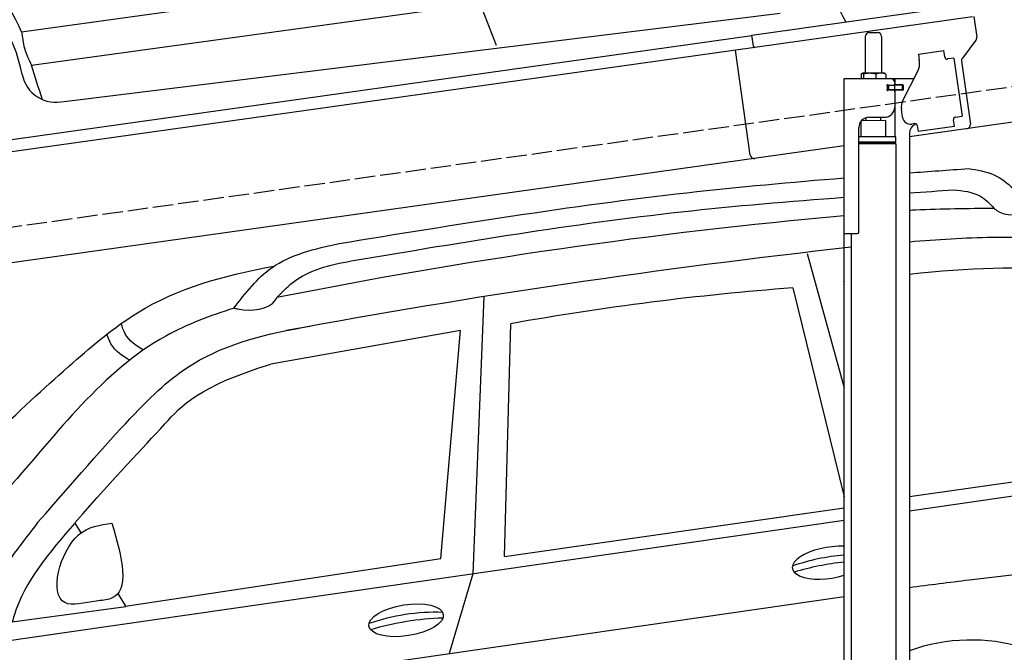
# Model space of a CAD drawing. Extents: x -311 to 6440, y -844 to 6424.
# Tile 5 of 7: x 1644 to 4057, y 2430 to 3982. Entities that reach past the tile are written whole.
import ezdxf

# ---------------------------------------------------------------- set-up
doc = ezdxf.new("R2010")
doc.units = 0
doc.header["$LTSCALE"] = 10
doc.header["$MEASUREMENT"] = 0
doc.linetypes.add('GEN3', pattern=[6.25, 5, -1.25])
doc.layers.get('0').update_dxf_attribs({"linetype": 'CONTINUOUS'})
doc.layers.get('DEFPOINTS').update_dxf_attribs({"linetype": 'CONTINUOUS'})
for name, color, linetype in [('3', 6, 'GEN3'), ('CAR', 1, 'CONTINUOUS'), ('SICHTBARE_KANTEN_DIN_', 7, 'CONTINUOUS')]:
    doc.layers.add(name, color=color, linetype=linetype)
doc.layers.add('AM_0', color=7, linetype='CONTINUOUS', lineweight=30)
doc.layers.add('AM_5', color=3, linetype='CONTINUOUS', lineweight=15)
doc.dimstyles.new('KLAUS_DXF', dxfattribs={"dimscale": 20, "dimtxt": 3.5, "dimasz": 2, "dimexe": 2, "dimexo": 1, "dimgap": 1.5, "dimtad": 1, "dimlfac": 0.1, "dimdsep": 46, "dimtxsty": 'STANDARD', "dimblk": 'DOT', "dimcen": 2, "dimclrd": 256, "dimclre": 256, "dimclrt": 2, "dimadec": 0, "dimazin": 0, "dimtfac": 1, "dimtmove": 2, "dimatfit": 3, "dimfxl": 1, "dimtolj": 1, "dimarcsym": 0})

# ---------------------------------------------------------------- blocks, each defined once
blk = doc.blocks.new('_DOT')
at = {"color": 0, "linetype": 'ByBlock'}
blk.add_line((-0.5, 0), (-1, 0), dxfattribs=at)
at = {"color": 0, "linetype": 'ByBlock', "const_width": 0.5}
blk.add_lwpolyline([(-0.25, 0, 1), (0.25, 0, 1)], format="xyb", close=True, dxfattribs=at)
blk = doc.blocks.new('*D9')
at = {"layer": 'AM_5', "lineweight": -2, "transparency": 16777216}
for p, q in [((179.5, 2850), (-240.5, 2850)), ((-200.5, 1890), (-200.5, 2810)), ((5479.5, 1850), (-240.5, 1850))]:
    blk.add_line(p, q, dxfattribs=at)
at = {"layer": 'DEFPOINTS', "color": 0, "transparency": 16777216}
for p in [(-200.5, 2850), (199.5, 2850), (5499.5, 1850)]:
    blk.add_point(p, dxfattribs=at)
at = {"layer": 'AM_5', "lineweight": -2, "transparency": 16777216, "xscale": 40, "yscale": 40, "zscale": 40}
for p, rotation in [((-200.5, 2850), 90), ((-200.5, 1850), 270)]:
    blk.add_blockref('_DOT', p, dxfattribs=dict(at, rotation=rotation))
at = {"layer": 'AM_5', "color": 2, "transparency": 16777216, "insert": (-265.5, 2350), "char_height": 70, "attachment_point": 5, "rotation": 90}
blk.add_mtext('\\A1;100', dxfattribs=at)
blk = doc.blocks.new('Car200Van')
at = {"layer": 'CAR'}
for p, q in [((27627.7, 3941.8), (29515.6, 4203.1)), ((27652, 3860), (29511.9, 4116.2)), ((28751.2, 4011.6), (28791.1, 3909)), ((27732.4, 3771), (29487.4, 3987.6))]:
    blk.add_line(p, q, dxfattribs=at)
for centre, radius, start, end in [((29947.8, 4143.3), 347.8, 345.1978, 210.6236), ((27239.8, 3777.4), 421.3, 22.9636, 159.0161), ((27241.3, 3759.3), 396, 11.2769, 175.6905), ((21558.7, 1884.8), 6405.5, 17.15784, 17.96084), ((27712.3, 3852.6), 84, 190.8184, 283.84)]:
    blk.add_arc(centre, radius, start, end, dxfattribs=at)
blk.add_open_spline([(27627.7, 3941.8), (27629.6, 3928.1), (27633.4, 3899.6), (27645.7, 3873.5), (27652, 3860)], degree=3, knots=[0, 0, 0, 0, 41.275019, 85.777722, 85.777722, 85.777722, 85.777722], dxfattribs=at)
blk = doc.blocks.new('Car200VanEG')
at = {"layer": 'CAR'}
for p, q in [((29554, 5533), (29644.2, 5203.4)), ((29642.4, 5463.9), (29644.2, 5457.7)), ((29518.3, 5448.3), (29644.2, 4935.9)), ((28811.4, 4789.7), (28827.1, 5360.5)), ((29804.2, 4937), (30377.2, 5017.9)), ((29804.2, 4901.5), (30486.3, 4999.8)), ((28811.4, 4789.7), (29644.2, 4908.5)), ((27473.8, 4565.4), (29644.2, 4878.4)), ((28734.5, 4747.2), (28676.2, 4551.8)), ((27462.7, 4376.3), (29644.2, 4691.5)), ((27605.2, 4629.3), (27883.5, 4667.2))]:
    blk.add_line(p, q, dxfattribs=at)
for points in [[(28761.3, 5427.7), (28734.5, 4747.2)], [(27863.9, 4698.5), (27882.5, 4667.3), (28655.6, 4784.3), (28704.2, 5343.7), (28238.8, 5261.3)], [(27758.3, 4871.4), (27772.9, 4847.7)]]:
    blk.add_lwpolyline(points, dxfattribs=at)
for centre, radius, start, end in [((30794.8, -7277.3), 12953.5, 95.09603, 101.31232), ((30794.8, -7277.3), 12953.5, 94.31828, 94.38589), ((30077, -2253.4), 7897, 90.47095, 91.86937), ((31764.9, -13496.1), 19159.9, 96.30363, 100.48979), ((30034.9, -1376.9), 6844.8, 94.32835, 100.16386), ((29681.6, 4299.2), 494.8, 94.3341, 109.3655), ((29716.1, 4107.9), 671.8, 96.1511, 106.818), ((28643.6, 4157.9), 494.8, 88.0835, 109.3655), ((28678.2, 3966.6), 671.8, 91.4914, 106.818), ((29955.2, 4140.6), 444, 36.5858, 109.8823)]:
    blk.add_arc(centre, radius, start, end, dxfattribs=at)
blk.add_ellipse((29608.6, 4774.3), major_axis=(91.2, 14.3), ratio=0.413356, start_param=7.389198, end_param=11.330949, dxfattribs=at)
blk.add_ellipse((28570.6, 4633), major_axis=(91.2, 14.3), ratio=0.413356, dxfattribs=at)
for points in [[(29804.2, 5730.6), (29852.4, 5734.2), (29900.6, 5737.6), (29948.8, 5741.1)], [(29804.2, 5681.6), (29840.4, 5684), (29876.6, 5686.4), (29912.8, 5688.8)], [(29804.2, 5482.3), (29953.2, 5497.9), (30074, 5504.2), (30192.2, 5487.5)], [(29642.4, 5463.9), (29643, 5464), (29643.6, 5464), (29644.2, 5464.1)]]:
    blk.add_open_spline(points, degree=3, dxfattribs=at)
for points, knots in [([(29948.8, 5741.1), (29970.5, 5737.7), (30033, 5727.6), (30073.9, 5677.1), (30100.5, 5644.1)], [0, 0, 0, 0, 64.46079, 185.357329, 185.357329, 185.357329, 185.357329]), ([(28406.6, 5557.4), (28690.2, 5603.6), (29101.1, 5670.6), (29515.5, 5707.9), (29644.2, 5718.3)], [0, 0, 0, 0, 861.375884, 1248.40783, 1248.40783, 1248.40783, 1248.40783]), ([(29912.8, 5688.8), (29935.5, 5686.6), (29974.4, 5682.8), (30001.1, 5654.9), (30012.1, 5643.4)], [0, 0, 0, 0, 65.751866, 112.401984, 112.401984, 112.401984, 112.401984]), ([(28445.9, 5516.4), (28711.8, 5560.9), (29109.4, 5627.4), (29510.9, 5660.9), (29644.2, 5670.6)], [0, 0, 0, 0, 807.968467, 1208.698411, 1208.698411, 1208.698411, 1208.698411]), ([(30012.1, 5643.4), (30014.5, 5641.4), (30036, 5624.1), (30077.2, 5624.1), (30098.2, 5642.1), (30100.5, 5644.1)], [0, 0, 0, 0, 9.231241, 83.112683, 92.288667, 92.288667, 92.288667, 92.288667]), ([(28148.5, 5398.8), (28176.9, 5435.7), (28242.1, 5520.4), (28347.3, 5544.1), (28406.6, 5557.4)], [0, 0, 0, 0, 135.892247, 311.450313, 311.450313, 311.450313, 311.450313]), ([(29804.2, 5561.7), (29872.2, 5567.4), (30014.9, 5576.9), (30158, 5570.5), (30233, 5567.1)], [93.233169, 93.233169, 93.233169, 93.233169, 297.701416, 522.489382, 522.489382, 522.489382, 522.489382]), ([(28253.8, 5424.6), (28268.4, 5439.7), (28319.3, 5492.5), (28393.2, 5506.5), (28445.9, 5516.4)], [0, 0, 0, 0, 62.250892, 216.793241, 216.793241, 216.793241, 216.793241]), ([(27274.3, 4779.9), (27521.2, 5055.6), (27679.5, 5202), (27946.1, 5430.1), (28123.8, 5479.4), (28246.5, 5501.5)], [0, 0, 0, 0, 483.426824, 685.431456, 1036.760776, 1036.760776, 1036.760776, 1036.760776]), ([(28148.5, 5398.8), (28151.8, 5398.1), (28185.8, 5390.4), (28236.3, 5393.6), (28253, 5423), (28253.8, 5424.6)], [0, 0, 0, 0, 10.060423, 105.722195, 111.002802, 111.002802, 111.002802, 111.002802]), ([(28148.9, 5398.7), (28090.4, 5380.3), (27865.4, 5296.5), (27643.7, 4994.3), (27436.7, 4788), (27358.6, 4689.9)], [96.913533, 96.913533, 96.913533, 96.913533, 278.898782, 817.834272, 1161.503968, 1161.503968, 1161.503968, 1161.503968]), ([(27927, 5296), (27909.9, 5305.5), (27884.2, 5322.7), (27875.1, 5352.1), (27872.3, 5360.9)], [14.298687, 14.298687, 14.298687, 14.298687, 77.601445, 104.69214, 104.69214, 104.69214, 104.69214]), ([(27667.4, 4872.6), (27883.3, 5119.3), (28024.9, 5286.2), (28231.1, 5337.6), (28334.8, 5354.1)], [0, 0, 0, 0, 330.131982, 635.722273, 635.722273, 635.722273, 635.722273]), ([(27893.1, 5271.3), (27877.3, 5280.1), (27850.5, 5297.3), (27840, 5326.9), (27837.3, 5334.5)], [10.674142, 10.674142, 10.674142, 10.674142, 77.601445, 103.277048, 103.277048, 103.277048, 103.277048]), ([(27758.7, 4872), (27864.2, 4993), (27963.9, 5094.6), (28061.1, 5206.6), (28238.8, 5261.3)], [51.837869, 51.837869, 51.837869, 51.837869, 326.184948, 523.253478, 523.253478, 523.253478, 523.253478]), ([(27667.4, 4872.6), (27628.8, 4822.7), (27552.4, 4724), (27497.1, 4612.3), (27469.8, 4557)], [0, 0, 0, 0, 188.800398, 373.123743, 373.123743, 373.123743, 373.123743]), ([(27757.9, 4870.6), (27697, 4800.5), (27632.6, 4726.3), (27606.7, 4634.3), (27605.2, 4629.3)], [0, 0, 0, 0, 270.486821, 286.204787, 286.204787, 286.204787, 286.204787]), ([(27849.6, 4871.2), (27820.4, 4867.3), (27734.4, 4855.7), (27683.3, 4648.4), (27797.2, 4680), (27901.1, 4687.5), (27873.1, 4787.6), (27849.6, 4871.2)], [0, 0, 0, 0, 87.185095, 256.561921, 333.308963, 369.782488, 554.741818, 554.741818, 554.741818, 554.741818]), ([(29804.2, 4713.6), (29853.1, 4720), (30123.8, 4754.8), (30395.9, 4777.3), (30618.8, 4795.7)], [97.14816, 97.14816, 97.14816, 97.14816, 245.101736, 915.976386, 915.976386, 915.976386, 915.976386])]:
    blk.add_open_spline(points, degree=3, knots=knots, dxfattribs=at)

msp = doc.modelspace()

# ---------------------------------------------------------------- linework, layer by layer
for p, q in [((3438.691, 3944.55), (3978.387, 4020.399)), ((3979.731, 3989.283), (3445.976, 3914.269)), ((3982.702, 3989.701), (3989.78, 3939.338)), ((959.991, 3595.181), (3438.83, 3943.559)), ((3442.588, 3916.822), (3438.691, 3944.55)), ((3716.715, 3940.64), (3716.715, 3850.64)), ((3726.715, 3950.64), (3746.715, 3950.64)), ((3756.715, 3940.64), (3756.715, 3850.64)), ((3445.976, 3914.269), (959.991, 3564.886)), ((5451.216, 3923.433), (3824.715, 3694.844)), ((3987.863, 3931.928), (3954.55, 3887.719)), ((3434.628, 3650.119), (3398.443, 3907.589)), ((3846.658, 3897.873), (3909.044, 3906.641)), ((3846.658, 3897.873), (3848.884, 3882.029)), ((3911.271, 3890.797), (3909.044, 3906.641)), ((3911.271, 3890.797), (3911.41, 3889.807)), ((3917.058, 3885.551), (3918.048, 3885.69)), ((3933.892, 3887.917), (3918.048, 3885.69)), ((3933.892, 3887.917), (3953.933, 3745.319)), ((3849.474, 3877.83), (3848.884, 3882.029)), ((3952.633, 3880.309), (3974.325, 3725.968)), ((3664.715, 3837.64), (3836.1, 3837.64)), ((3664.715, 3457.64), (3664.715, 3837.64)), ((3706.798, 3848.184), (3706.798, 3837.64)), ((3727.496, 3850.64), (3709.522, 3850.64)), ((3712.538, 3848.184), (3712.538, 3837.64)), ((3754.543, 3850.64), (3727.496, 3850.64)), ((3742.455, 3848.184), (3742.455, 3837.64)), ((3764.215, 3850.64), (3754.543, 3850.64)), ((3766.632, 3848.184), (3766.632, 3837.64)), ((3789.715, 3822.14), (3789.715, 3837.64)), ((3808.53, 3783.529), (3846, 3857.069)), ((3773.361, 3821.64), (3769.715, 3821.64)), ((3770.715, 3811.785), (3770.715, 3818.994)), ((3773.361, 3821.64), (3785.715, 3821.64)), ((3773.715, 3821.64), (3773.715, 3809.64)), ((3787.715, 3821.64), (3785.715, 3821.64)), ((3787.715, 3821.64), (3788.715, 3821.64)), ((3788.715, 3827.64), (3788.715, 3824.64)), ((3789.439, 3821.64), (3788.715, 3821.64)), ((3788.715, 3809.64), (3788.715, 3821.64)), ((3806.991, 3821.64), (3789.439, 3821.64)), ((3808.715, 3822.14), (3789.715, 3822.14)), ((3806.991, 3821.64), (3807.715, 3821.64)), ((3807.715, 3809.64), (3807.715, 3821.64)), ((3809.715, 3821.14), (3809.715, 3810.14)), ((3807.715, 3809.64), (3769.849, 3809.64)), ((3785.715, 3809.14), (3773.361, 3809.14)), ((3788.715, 3806.14), (3788.715, 3767.64)), ((3789.715, 3694.659), (3789.715, 3809.14)), ((3808.715, 3809.14), (3789.715, 3809.14)), ((3718.723, 3734.037), (3718.715, 3741.64)), ((3725.715, 3742.64), (3763.715, 3742.64)), ((3754.717, 3734.49), (3754.715, 3742.64)), ((3807.839, 3742.963), (3805.056, 3762.769)), ((3938.089, 3743.092), (3937.099, 3742.953)), ((3938.089, 3743.092), (3953.933, 3745.319)), ((3700.715, 3460.64), (3700.715, 3717.64)), ((3766.713, 3734.641), (3706.713, 3733.885)), ((3706.715, 3694.688), (3706.713, 3733.885)), ((3766.713, 3694.643), (3766.713, 3734.641)), ((3838.35, 3727.055), (3830.428, 3725.941)), ((3843.997, 3722.799), (3846.085, 3707.945)), ((3935.209, 3720.471), (3846.085, 3707.945)), ((3932.843, 3737.305), (3932.982, 3736.315)), ((3935.209, 3720.471), (3932.982, 3736.315)), ((3791.715, 3694.643), (3700.715, 3694.643)), ((3791.716, 3681.375), (3791.715, 3694.643)), ((3824.715, 3702.64), (3824.715, 2144.272)), ((3664.715, 3672.357), (959.991, 3292.233)), ((3791.716, 3681.375), (3700.715, 3681.375)), ((3788.716, 3679.643), (3700.715, 3679.643)), ((3791.716, 3677.911), (3700.715, 3677.911)), ((3788.716, 3679.643), (3791.716, 3681.375)), ((3788.716, 3679.643), (3791.716, 3677.911)), ((3789.715, 3679.066), (3789.715, 3680.22)), ((3791.699, 3677.911), (3791.812, 1671.652)), ((3664.715, 1587.64), (3664.715, 3457.64)), ((3664.715, 3457.64), (3697.715, 3457.64)), ((3681.711, 3457.64), (3681.812, 1671.629))]:
    msp.add_line(p, q)
msp.add_polyline3d([(3843.994, 3722.803, 0), (3843.994, 3722.803, 0), (3843.994, 3722.813, 0), (3843.994, 3722.823, 0), (3843.994, 3722.833, 0), (3843.994, 3722.833, 0), (3843.994, 3722.843, 0), (3843.994, 3722.853, 0), (3843.984, 3722.863, 0), (3843.984, 3722.863, 0), (3843.984, 3722.873, 0), (3843.984, 3722.883, 0), (3843.984, 3722.893, 0), (3843.984, 3722.903, 0), (3843.984, 3722.903, 0), (3843.984, 3722.913, 0), (3843.974, 3722.923, 0), (3843.974, 3722.933, 0), (3843.974, 3722.933, 0), (3843.974, 3722.943, 0), (3843.974, 3722.953, 0), (3843.974, 3722.963, 0), (3843.974, 3722.963, 0), (3843.974, 3722.973, 0), (3843.964, 3722.983, 0), (3843.964, 3722.993, 0), (3843.964, 3723.003, 0), (3843.964, 3723.003, 0), (3843.964, 3723.013, 0), (3843.964, 3723.023, 0), (3843.964, 3723.033, 0), (3843.954, 3723.033, 0), (3843.954, 3723.043, 0), (3843.954, 3723.053, 0), (3843.954, 3723.063, 0), (3843.954, 3723.063, 0), (3843.954, 3723.073, 0), (3843.944, 3723.083, 0), (3843.944, 3723.093, 0), (3843.944, 3723.103, 0), (3843.944, 3723.103, 0), (3843.944, 3723.113, 0), (3843.944, 3723.123, 0), (3843.944, 3723.133, 0), (3843.934, 3723.133, 0), (3843.934, 3723.143, 0), (3843.934, 3723.153, 0), (3843.934, 3723.163, 0), (3843.934, 3723.163, 0), (3843.934, 3723.173, 0), (3843.924, 3723.183, 0), (3843.924, 3723.193, 0), (3843.924, 3723.203, 0), (3843.924, 3723.203, 0), (3843.924, 3723.213, 0), (3843.924, 3723.223, 0), (3843.914, 3723.233, 0), (3843.914, 3723.233, 0), (3843.914, 3723.243, 0), (3843.914, 3723.253, 0), (3843.914, 3723.263, 0), (3843.904, 3723.273, 0), (3843.904, 3723.273, 0), (3843.904, 3723.283, 0), (3843.904, 3723.293, 0), (3843.904, 3723.303, 0), (3843.894, 3723.303, 0), (3843.894, 3723.313, 0), (3843.894, 3723.323, 0), (3843.894, 3723.333, 0), (3843.894, 3723.333, 0), (3843.894, 3723.343, 0), (3843.884, 3723.353, 0), (3843.884, 3723.363, 0), (3843.884, 3723.373, 0), (3843.884, 3723.373, 0), (3843.884, 3723.383, 0), (3843.874, 3723.393, 0), (3843.874, 3723.403, 0), (3843.874, 3723.403, 0), (3843.874, 3723.413, 0), (3843.864, 3723.423, 0), (3843.864, 3723.433, 0), (3843.864, 3723.433, 0), (3843.864, 3723.443, 0), (3843.864, 3723.453, 0), (3843.854, 3723.463, 0), (3843.854, 3723.473, 0), (3843.854, 3723.473, 0), (3843.854, 3723.483, 0), (3843.854, 3723.493, 0), (3843.844, 3723.503, 0), (3843.844, 3723.503, 0), (3843.844, 3723.513, 0), (3843.844, 3723.523, 0), (3843.834, 3723.533, 0), (3843.834, 3723.533, 0), (3843.834, 3723.543, 0), (3843.834, 3723.553, 0), (3843.824, 3723.563, 0), (3843.824, 3723.573, 0), (3843.824, 3723.573, 0), (3843.824, 3723.583, 0), (3843.824, 3723.593, 0), (3843.814, 3723.603, 0), (3843.814, 3723.603, 0), (3843.814, 3723.613, 0), (3843.814, 3723.623, 0), (3843.804, 3723.633, 0), (3843.804, 3723.633, 0), (3843.804, 3723.643, 0), (3843.804, 3723.653, 0), (3843.794, 3723.663, 0), (3843.794, 3723.673, 0), (3843.794, 3723.673, 0), (3843.794, 3723.683, 0), (3843.784, 3723.693, 0), (3843.784, 3723.703, 0), (3843.784, 3723.703, 0), (3843.784, 3723.713, 0), (3843.774, 3723.723, 0), (3843.774, 3723.733, 0), (3843.774, 3723.733, 0), (3843.764, 3723.743, 0), (3843.764, 3723.753, 0), (3843.764, 3723.763, 0), (3843.764, 3723.763, 0), (3843.754, 3723.773, 0)])
for centre, radius, start, end in [((3726.715, 3940.64), 10, 90, 180), ((3746.715, 3940.64), 10, 0, 90), ((3979.877, 3937.946), 10, 323, 8), ((3916.362, 3890.503), 5, 188, 278), ((3962.536, 3881.701), 10, 143, 188), ((3814.815, 3872.959), 35, 333, 8), ((3715.184, 3843.096), 9.808, 138.356376, 148.753006), ((3710.037, 3847.934), 2.754, 100.76608, 142.434274), ((3709.58, 3848.547), 2.094, 44.84476, 91.561935), ((3705.54, 3844.088), 8.108, 30.33762, 47.053163), ((3727.405, 3803.271), 47.367, 71.474333, 108.335359), ((3754.472, 3819.304), 31.336, 67.161985, 112.719952), ((3761.182, 3845.234), 6.199, 28.413387, 60.706774), ((3778.715, 3827.64), 10, 0, 90), ((3770.715, 3821.64), 1, 48.590378, 221.409622), ((3767.715, 3818.994), 3, 0, 41.409622), ((3773.361, 3824.64), 3, 228.590378, 270), ((3785.715, 3824.64), 3, 270, 0), ((3808.715, 3821.14), 1, 0, 90), ((3770.715, 3809.14), 1, 138.590378, 311.409622), ((3767.715, 3811.785), 3, 318.590378, 0), ((3773.361, 3806.14), 3, 90, 131.409622), ((3785.715, 3806.14), 3, 0, 90), ((3808.715, 3810.14), 1, 270, 0), ((3763.715, 3767.64), 25, 270, 0), ((3839.715, 3767.64), 35, 153, 188), ((3725.715, 3717.64), 25, 90, 180), ((3827.644, 3745.747), 20, 188, 278), ((3937.794, 3738.001), 5, 98, 188), ((3849.715, 3702.64), 25, 108.64725, 180), ((3839.046, 3722.103), 5, 19.536959, 98), ((3964.422, 3724.576), 10, 278, 8), ((3444.531, 3651.511), 10, 188, 278), ((3697.715, 3460.64), 3, 270, 0)]:
    msp.add_arc(centre, radius, start, end)
at = {"layer": '3'}
msp.add_line((423.4, 3304.675), (5430.808, 4008.42), dxfattribs=at)
at = {"layer": 'SICHTBARE_KANTEN_DIN_'}
msp.add_arc((3445.559, 3917.24), 3, 188, 278, dxfattribs=at)

# ---------------------------------------------------------------- block references
at = {"layer": 'AM_0'}
for name, p in [('Car200Van', (-25979.454, 10.786)), ('Car200VanEG', (-25979.454, -2124.214))]:
    msp.add_blockref(name, p, dxfattribs=at)

# ---------------------------------------------------------------- dimensions: what is measured, and where the dimension line sits
at = {"layer": 'AM_5'}
dim = msp.add_linear_dim(base=(-200.481, 2850.005), p1=(5499.51, 1850.005), p2=(199.51, 2850.005), angle=90, dimstyle='KLAUS_DXF', override={"dimpost": '', "dimtol": 0, "dimlim": 0, "dimtp": 0, "dimtm": 0, "dimtfac": 1, "dimtdec": 2, "dimtolj": 1, "dimtzin": 7}, dxfattribs=at)
dim.commit()
dim.dimension.update_dxf_attribs({"geometry": '*D9', "text_midpoint": (-265.481, 2350.005)})

doc.saveas('drawing.dxf')
